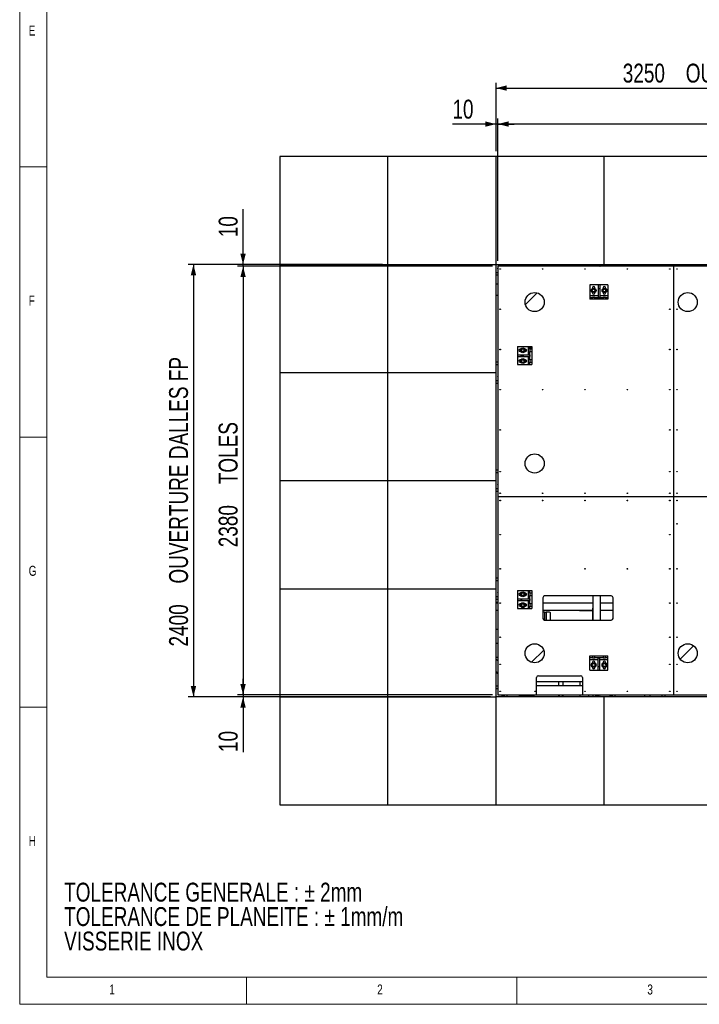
# Model space of a CAD drawing. Header units: millimetres. Extents: x 5 to 589, y 5 to 450.
# Tile 1 of 91: x 5 to 131, y 5 to 187. Entities that reach past the tile are written whole.
import ezdxf

# ---------------------------------------------------------------- set-up
doc = ezdxf.new("R2010")
doc.units = ezdxf.units.MM
for name, color, linetype in [('COTES', 1, 'Continuous'), ('NOTES', 6, 'Continuous'), ('TRAIT-FINS', 9, 'Continuous')]:
    doc.layers.add(name, color=color, linetype=linetype)
doc.layers.add('TRAIT-FORT', color=4, linetype='Continuous', lineweight=25)
doc.styles.add('SLDTEXTSTYLE0', font='TXT', dxfattribs={"width": 0.75})
doc.dimstyles.new('SLDDIMSTYLE1', dxfattribs={"dimtxt": 3.5, "dimasz": 2, "dimexe": 0, "dimexo": 0.0625, "dimgap": 0.875, "dimtad": 1, "dimlfac": 30, "dimrnd": 1e-09, "dimzin": 12, "dimdsep": 46, "dimtxsty": 'SLDTEXTSTYLE0', "dimsah": 1, "dimcen": 0.09, "dimadec": 0, "dimazin": 3, "dimtfac": 1, "dimtofl": 0, "dimtmove": 0, "dimatfit": 3, "dimfxl": 1, "dimfrac": 2, "dimtolj": 1, "dimtzin": 12, "dimarcsym": 0})
doc.dimstyles.new('SLDDIMSTYLE2', dxfattribs={"dimtxt": 3.5, "dimasz": 2, "dimexe": 0, "dimexo": 0.0625, "dimgap": 0.875, "dimtad": 1, "dimlfac": 30, "dimrnd": 1e-09, "dimzin": 12, "dimdsep": 46, "dimtxsty": 'SLDTEXTSTYLE0', "dimsah": 1, "dimcen": 0.09, "dimadec": 0, "dimazin": 3, "dimtfac": 1, "dimtmove": 0, "dimatfit": 0, "dimfxl": 1, "dimfrac": 2, "dimtolj": 1, "dimtzin": 12, "dimarcsym": 0})

# ---------------------------------------------------------------- blocks, each defined once
blk = doc.blocks.new('SW_NOTE_0')
at = {"layer": 'NOTES', "color": 0, "char_height": 3.5, "attachment_point": 1, "style": 'SLDTEXTSTYLE0'}
for s, insert in [('TOLERANCE GENERALE : ± 2mm', (0, 4.51)), ('TOLERANCE DE PLANEITE : ± 1mm/m', (0, -0.01)), ('VISSERIE INOX', (0, -4.54))]:
    blk.add_mtext(s, dxfattribs=dict(at, insert=insert))
blk = doc.blocks.new('_D_6')
at = {"layer": 'COTES', "color": 1, "transparency": 16777216}
for p, q in [((93.16, 162.93), (93.16, 175.59)), ((201.5, 142.93), (201.5, 175.59)), ((93.16, 174.59), (201.5, 174.59))]:
    blk.add_line(p, q, dxfattribs=at)
for points in [[(93.16, 174.59), (95.16, 174.09), (95.16, 175.09)], [(201.5, 174.59), (199.5, 175.09), (199.5, 174.09)]]:
    blk.add_solid(points, dxfattribs=at)
at = {"layer": 'COTES', "color": 1, "transparency": 16777216, "char_height": 3.5, "attachment_point": 1, "style": 'SLDTEXTSTYLE0'}
for s, insert in [('3250', (116.62, 179.11)), ('OUVERTURE DALLES FP', (128.28, 179.11))]:
    blk.add_mtext(s, dxfattribs=dict(at, insert=insert))
blk = doc.blocks.new('_D_8')
at = {"layer": 'COTES', "color": 1, "transparency": 16777216}
for p, q in [((93.5, 142.6), (93.5, 168.93)), ((201.16, 167.93), (93.5, 167.93)), ((201.16, 142.6), (201.16, 168.93))]:
    blk.add_line(p, q, dxfattribs=at)
for points in [[(93.5, 167.93), (95.5, 167.43), (95.5, 168.43)], [(201.16, 167.93), (199.16, 168.43), (199.16, 167.43)]]:
    blk.add_solid(points, dxfattribs=at)
at = {"layer": 'COTES', "color": 1, "transparency": 16777216, "char_height": 3.5, "attachment_point": 1, "style": 'SLDTEXTSTYLE0'}
for s, insert in [('3230', (135, 172.44)), ('TOLES', (146.66, 172.44))]:
    blk.add_mtext(s, dxfattribs=dict(at, insert=insert))
blk = doc.blocks.new('_D_9')
at = {"layer": 'COTES', "color": 1, "transparency": 16777216}
for p, q in [((93.16, 167.93), (85.09, 167.93)), ((93.16, 162.93), (93.16, 168.93)), ((93.5, 167.93), (93.16, 167.93)), ((93.5, 142.6), (93.5, 168.93)), ((93.5, 167.93), (96.5, 167.93))]:
    blk.add_line(p, q, dxfattribs=at)
for points in [[(93.16, 167.93), (91.16, 168.43), (91.16, 167.43)], [(93.5, 167.93), (95.5, 167.43), (95.5, 168.43)]]:
    blk.add_solid(points, dxfattribs=at)
at = {"layer": 'COTES', "color": 1, "transparency": 16777216, "insert": (85.09, 172.44), "char_height": 3.5, "attachment_point": 1, "style": 'SLDTEXTSTYLE0'}
blk.add_mtext('10', dxfattribs=at)
blk = doc.blocks.new('_D_10')
at = {"layer": 'COTES', "color": 1, "transparency": 16777216}
for p, q in [((72.16, 141.93), (36.16, 141.93)), ((37.16, 141.93), (37.16, 61.93)), ((72.16, 61.93), (36.16, 61.93))]:
    blk.add_line(p, q, dxfattribs=at)
for points in [[(37.16, 141.93), (36.66, 139.93), (37.66, 139.93)], [(37.16, 61.93), (37.66, 63.93), (36.66, 63.93)]]:
    blk.add_solid(points, dxfattribs=at)
at = {"layer": 'COTES', "color": 1, "transparency": 16777216, "char_height": 3.5, "attachment_point": 1, "rotation": 90, "style": 'SLDTEXTSTYLE0'}
for s, insert in [('OUVERTURE DALLES FP', (32.65, 82.88)), ('2400', (32.65, 71.23))]:
    blk.add_mtext(s, dxfattribs=dict(at, insert=insert))
blk = doc.blocks.new('_D_11')
at = {"layer": 'COTES', "color": 1, "transparency": 16777216}
for p, q in [((46.34, 141.93), (46.34, 152.16)), ((72.16, 141.93), (45.34, 141.93)), ((92.5, 141.6), (45.34, 141.6)), ((46.34, 141.6), (46.34, 141.93)), ((46.34, 141.6), (46.34, 138.6))]:
    blk.add_line(p, q, dxfattribs=at)
for points in [[(46.34, 141.93), (46.84, 143.93), (45.84, 143.93)], [(46.34, 141.6), (45.84, 139.6), (46.84, 139.6)]]:
    blk.add_solid(points, dxfattribs=at)
at = {"layer": 'COTES', "color": 1, "transparency": 16777216, "insert": (41.83, 146.99), "char_height": 3.5, "attachment_point": 1, "rotation": 90, "style": 'SLDTEXTSTYLE0'}
blk.add_mtext('10', dxfattribs=at)
blk = doc.blocks.new('_D_12')
at = {"layer": 'COTES', "color": 1, "transparency": 16777216}
for p, q in [((92.5, 141.6), (45.34, 141.6)), ((46.34, 141.6), (46.34, 62.27)), ((92.5, 62.27), (45.34, 62.27))]:
    blk.add_line(p, q, dxfattribs=at)
for points in [[(46.34, 141.6), (45.84, 139.6), (46.84, 139.6)], [(46.34, 62.27), (46.84, 64.27), (45.84, 64.27)]]:
    blk.add_solid(points, dxfattribs=at)
at = {"layer": 'COTES', "color": 1, "transparency": 16777216, "char_height": 3.5, "attachment_point": 1, "rotation": 90, "style": 'SLDTEXTSTYLE0'}
for s, insert in [('TOLES', (41.83, 101.26)), ('2380', (41.83, 89.6))]:
    blk.add_mtext(s, dxfattribs=dict(at, insert=insert))
blk = doc.blocks.new('_D_13')
at = {"layer": 'COTES', "color": 1, "transparency": 16777216}
for p, q in [((46.34, 62.27), (46.34, 65.27)), ((92.5, 62.27), (45.34, 62.27)), ((46.34, 62.27), (46.34, 61.93)), ((92.16, 61.93), (45.34, 61.93)), ((46.34, 61.93), (46.34, 51.7))]:
    blk.add_line(p, q, dxfattribs=at)
for points in [[(46.34, 62.27), (46.84, 64.27), (45.84, 64.27)], [(46.34, 61.93), (45.84, 59.93), (46.84, 59.93)]]:
    blk.add_solid(points, dxfattribs=at)
at = {"layer": 'COTES', "color": 1, "transparency": 16777216, "insert": (41.83, 51.7), "char_height": 3.5, "attachment_point": 1, "rotation": 90, "style": 'SLDTEXTSTYLE0'}
blk.add_mtext('10', dxfattribs=at)

msp = doc.modelspace()

# ---------------------------------------------------------------- hatches: boundary and pattern name
at = {"layer": 'TRAIT-FINS'}
h = msp.add_hatch(dxfattribs=at)
h.set_pattern_fill('ANSI32', color=9, angle=3e-322, style=0)
edge = h.paths.add_edge_path(flags=0)
edge.add_arc((100.31203, 134.97489), 1.76667, 0, 360)
h = msp.add_hatch(dxfattribs=at)
h.set_pattern_fill('ANSI31', color=9, style=0)
h.paths.add_polyline_path([(112.38414, 135.82303), (112.38414, 137.48574), (112.05081, 137.48574), (112.05081, 135.82303)], flags=0)
h = msp.add_hatch(dxfattribs=at)
h.set_pattern_fill('ANSI32', color=9, angle=3e-322, style=0)
edge = h.paths.add_edge_path(flags=0)
edge.add_arc((128.64536, 134.97489), 1.76667, 0, 360)
h = msp.add_hatch(dxfattribs=at)
h.set_pattern_fill('ANSI31', color=9, style=0)
h.paths.add_polyline_path([(111.00081, 135.82303), (110.55081, 135.82303), (110.55081, 135.4897), (111.00081, 135.4897)], flags=0)
h = msp.add_hatch(dxfattribs=at)
h.set_pattern_fill('ANSI31', color=9, style=0)
h.paths.add_polyline_path([(113.00081, 135.4897), (113.00081, 135.82303), (111.43414, 135.82303), (111.43414, 135.4897)], flags=0)
h = msp.add_hatch(dxfattribs=at)
h.set_pattern_fill('ANSI31', color=9, style=0)
h.paths.add_polyline_path([(113.88414, 135.4897), (113.88414, 135.82303), (113.43414, 135.82303), (113.43414, 135.4897)], flags=0)
h = msp.add_hatch(dxfattribs=at)
h.set_pattern_fill('ANSI31', color=9, style=0)
h.paths.add_polyline_path([(99.78414, 126.7397), (99.45081, 126.7397), (99.45081, 126.2897), (99.78414, 126.2897)], flags=0)
h = msp.add_hatch(dxfattribs=at)
h.set_pattern_fill('ANSI31', color=9, style=0)
h.paths.add_polyline_path([(99.78414, 125.85637), (99.45081, 125.85637), (99.45081, 124.2897), (99.78414, 124.2897)], flags=0)
h = msp.add_hatch(dxfattribs=at)
h.set_pattern_fill('ANSI31', color=9, style=0)
h.paths.add_polyline_path([(99.45081, 125.2397), (97.78811, 125.2397), (97.78811, 124.90637), (99.45081, 124.90637)], flags=0)
h = msp.add_hatch(dxfattribs=at)
h.set_pattern_fill('ANSI31', color=9, style=0)
h.paths.add_polyline_path([(99.45081, 123.85637), (99.45081, 123.40637), (99.78414, 123.40637), (99.78414, 123.85637)], flags=0)
h = msp.add_hatch(dxfattribs=at)
h.set_pattern_fill('ANSI32', color=9, angle=3e-322, style=0)
edge = h.paths.add_edge_path(flags=0)
edge.add_arc((100.31203, 105.10822), 1.76667, 0, 360)
h = msp.add_hatch(dxfattribs=at)
h.set_pattern_fill('ANSI31', color=9, style=0)
h.paths.add_polyline_path([(99.78414, 81.57303), (99.45081, 81.57303), (99.45081, 81.12303), (99.78414, 81.12303)], flags=0)
h = msp.add_hatch(dxfattribs=at)
h.set_pattern_fill('ANSI31', color=9, style=0)
h.paths.add_polyline_path([(99.78414, 80.6897), (99.45081, 80.6897), (99.45081, 79.12303), (99.78414, 79.12303)], flags=0)
h = msp.add_hatch(dxfattribs=at)
h.set_pattern_fill('ANSI31', color=9, style=0)
h.paths.add_polyline_path([(99.45081, 80.07303), (97.78811, 80.07303), (97.78811, 79.7397), (99.45081, 79.7397)], flags=0)
h = msp.add_hatch(dxfattribs=at)
h.set_pattern_fill('ANSI31', color=9, style=0)
h.paths.add_polyline_path([(99.45081, 78.6897), (99.45081, 78.2397), (99.78414, 78.2397), (99.78414, 78.6897)], flags=0)
h = msp.add_hatch(dxfattribs=at)
h.set_pattern_fill('ANSI32', color=9, angle=3e-322, style=0)
edge = h.paths.add_edge_path(flags=0)
edge.add_arc((100.31203, 69.97489), 1.76667, 0, 360)
h = msp.add_hatch(dxfattribs=at)
h.set_pattern_fill('ANSI32', color=9, angle=3e-322, style=0)
edge = h.paths.add_edge_path(flags=0)
edge.add_arc((128.64536, 69.97489), 1.76667, 0, 360)
h = msp.add_hatch(dxfattribs=at)
h.set_pattern_fill('ANSI31', color=9, style=0)
h.paths.add_polyline_path([(110.55081, 69.4897), (110.55081, 69.15637), (111.00081, 69.15637), (111.00081, 69.4897)], flags=0)
h = msp.add_hatch(dxfattribs=at)
h.set_pattern_fill('ANSI31', color=9, style=0)
h.paths.add_polyline_path([(111.43414, 69.4897), (111.43414, 69.15637), (113.00081, 69.15637), (113.00081, 69.4897)], flags=0)
h = msp.add_hatch(dxfattribs=at)
h.set_pattern_fill('ANSI31', color=9, style=0)
h.paths.add_polyline_path([(113.43414, 69.15637), (113.88414, 69.15637), (113.88414, 69.4897), (113.43414, 69.4897)], flags=0)
h = msp.add_hatch(dxfattribs=at)
h.set_pattern_fill('ANSI31', color=9, style=0)
h.paths.add_polyline_path([(112.05081, 69.15637), (112.05081, 67.49366), (112.38414, 67.49366), (112.38414, 69.15637)], flags=0)

# ---------------------------------------------------------------- linework, layer by layer
at = {"color": 7, "linetype": 'Continuous', "lineweight": 18}
for p, q in [((5, 415), (5, 5)), ((10, 410), (10, 10)), ((10, 160), (5, 160)), ((5, 110), (10, 110)), ((10, 60), (5, 60)), ((10, 10), (584, 10)), ((47, 5), (47, 10)), ((97, 10), (97, 5)), ((5, 5), (589, 5))]:
    msp.add_line(p, q, dxfattribs=at)
at = {"layer": 'TRAIT-FORT', "color": 4, "linetype": 'Continuous', "lineweight": 25}
for p, q in [((73.16203, 161.93261), (53.16203, 161.93261)), ((53.16203, 161.93261), (53.16203, 141.93261)), ((73.16203, 141.93261), (73.16203, 161.93261)), ((93.16203, 161.93261), (73.16203, 161.93261)), ((93.16203, 141.93261), (93.16203, 161.93261)), ((113.16203, 161.93261), (93.16203, 161.93261)), ((113.16203, 141.93261), (113.16203, 161.93261)), ((133.16203, 161.93261), (113.16203, 161.93261)), ((53.16203, 141.93261), (73.16203, 141.93261)), ((53.16203, 141.93261), (53.16203, 121.93261)), ((73.16203, 141.93261), (93.16203, 141.93261)), ((73.16203, 121.93261), (73.16203, 141.93261)), ((93.16203, 141.93261), (113.16203, 141.93261)), ((93.16203, 121.93261), (93.16203, 141.93261)), ((93.46703, 140.41094), (93.16203, 140.41094)), ((93.49536, 141.23174), (93.46703, 141.23174)), ((93.46703, 141.13174), (93.46703, 141.23174)), ((93.49536, 141.13174), (93.46703, 141.13174)), ((93.49536, 140.94427), (93.46703, 140.94427)), ((93.46703, 140.94427), (93.46703, 140.41094)), ((93.49536, 141.59927), (93.49536, 98.93261)), ((125.9887, 141.59927), (93.49536, 141.59927)), ((93.8837, 141.6276), (93.8837, 141.59927)), ((93.9837, 141.6276), (93.8837, 141.6276)), ((93.9837, 141.6276), (93.9837, 141.59927)), ((94.6837, 141.62761), (94.15036, 141.62761)), ((94.15036, 141.62761), (94.15036, 141.59927)), ((94.6837, 141.93261), (94.6837, 141.62761)), ((95.16203, 141.93261), (95.16203, 141.59927)), ((99.5045, 141.93261), (99.5045, 141.59927)), ((100.17117, 141.59927), (100.17117, 141.93261)), ((104.53645, 141.93261), (104.53645, 141.59927)), ((105.17145, 141.59927), (105.17145, 141.93261)), ((111.0887, 141.93261), (111.0887, 141.59927)), ((111.18174, 141.93261), (111.18174, 141.59927)), ((111.64036, 141.62761), (111.64036, 141.93261)), ((112.1737, 141.62761), (111.64036, 141.62761)), ((111.89174, 141.59927), (111.89174, 141.62761)), ((112.1737, 141.59927), (112.1737, 141.62761)), ((112.36116, 141.6276), (112.46116, 141.6276)), ((112.36116, 141.59927), (112.36116, 141.6276)), ((112.46116, 141.59927), (112.46116, 141.6276)), ((113.16203, 141.93261), (133.16203, 141.93261)), ((113.8837, 141.6276), (113.8837, 141.59927)), ((113.9837, 141.6276), (113.8837, 141.6276)), ((113.9837, 141.6276), (113.9837, 141.59927)), ((114.15036, 141.62761), (114.15036, 141.59927)), ((114.6837, 141.62761), (114.15036, 141.62761)), ((114.6837, 141.93261), (114.6837, 141.62761)), ((115.16203, 141.93261), (115.16203, 141.59927)), ((125.9887, 141.59927), (125.9887, 98.93261)), ((125.99536, 141.59927), (125.9887, 141.59927)), ((125.99536, 141.59927), (125.99536, 98.93261)), ((165.8287, 141.59927), (125.99536, 141.59927)), ((93.49536, 139.93261), (93.16203, 139.93261)), ((93.49536, 138.26594), (93.23556, 138.26594)), ((112.05081, 138.15637), (110.55081, 138.15637)), ((110.55081, 138.15637), (110.55081, 136.15637)), ((111.00081, 137.65637), (111.00081, 137.52958)), ((111.00081, 136.75352), (111.00081, 136.65637)), ((111.43414, 137.54192), (111.43414, 137.65637)), ((111.43414, 136.65637), (111.43414, 136.74119)), ((112.38414, 138.15637), (112.05081, 138.15637)), ((112.05081, 138.15637), (112.05081, 137.48574)), ((112.05081, 137.48574), (112.38414, 137.48574)), ((112.05081, 137.48574), (112.05081, 135.82303)), ((113.88414, 138.15637), (112.38414, 138.15637)), ((112.38414, 138.15637), (112.38414, 137.48574)), ((112.38414, 137.48574), (112.38414, 135.82303)), ((113.00081, 137.65637), (113.00081, 137.52958)), ((113.00081, 136.75352), (113.00081, 136.65637)), ((113.43414, 137.54192), (113.43414, 137.65637)), ((113.43414, 136.65637), (113.43414, 136.74119)), ((113.88414, 138.15637), (113.88414, 136.15637)), ((93.23556, 136.26594), (93.49536, 136.26594)), ((110.55081, 136.15637), (110.55081, 135.82303)), ((112.05081, 136.15637), (110.55081, 136.15637)), ((110.55081, 135.82303), (110.55081, 135.4897)), ((110.55081, 135.82303), (111.00081, 135.82303)), ((111.00081, 135.4897), (110.55081, 135.4897)), ((111.00081, 135.82303), (111.00081, 135.4897)), ((111.43414, 135.82303), (111.00081, 135.82303)), ((111.43414, 135.4897), (111.00081, 135.4897)), ((111.43414, 135.4897), (111.43414, 135.82303)), ((111.43414, 135.82303), (113.00081, 135.82303)), ((113.00081, 135.4897), (111.43414, 135.4897)), ((112.38414, 135.82303), (112.05081, 135.82303)), ((113.88414, 136.15637), (112.38414, 136.15637)), ((113.00081, 135.82303), (113.00081, 135.4897)), ((113.43414, 135.82303), (113.00081, 135.82303)), ((113.43414, 135.4897), (113.00081, 135.4897)), ((113.43414, 135.4897), (113.43414, 135.82303)), ((113.43414, 135.82303), (113.88414, 135.82303)), ((113.88414, 135.4897), (113.43414, 135.4897)), ((113.88414, 136.15637), (113.88414, 135.82303)), ((113.88414, 135.82303), (113.88414, 135.4897)), ((97.11748, 126.7397), (97.11748, 125.2397)), ((97.11748, 126.7397), (99.11748, 126.7397)), ((97.73158, 126.2897), (97.61748, 126.2897)), ((97.61748, 125.85637), (97.71529, 125.85637)), ((98.61748, 126.2897), (98.50337, 126.2897)), ((98.51967, 125.85637), (98.61748, 125.85637)), ((99.11748, 126.7397), (99.45081, 126.7397)), ((99.11748, 126.7397), (99.11748, 125.2397)), ((99.45081, 126.2897), (99.45081, 126.7397)), ((99.45081, 126.7397), (99.78414, 126.7397)), ((99.78414, 126.2897), (99.45081, 126.2897)), ((99.45081, 126.2897), (99.45081, 125.85637)), ((99.45081, 124.2897), (99.45081, 125.85637)), ((99.45081, 125.85637), (99.78414, 125.85637)), ((99.78414, 126.7397), (99.78414, 126.2897)), ((99.78414, 126.2897), (99.78414, 125.85637)), ((99.78414, 125.85637), (99.78414, 124.2897)), ((93.16203, 123.93261), (93.49536, 123.93261)), ((97.11748, 125.2397), (97.11748, 124.90637)), ((97.11748, 125.2397), (97.78811, 125.2397)), ((97.11748, 124.90637), (97.11748, 123.40637)), ((97.11748, 124.90637), (97.78811, 124.90637)), ((97.73158, 124.2897), (97.61748, 124.2897)), ((97.78811, 124.90637), (97.78811, 125.2397)), ((97.78811, 125.2397), (99.45081, 125.2397)), ((97.78811, 124.90637), (99.45081, 124.90637)), ((98.61748, 124.2897), (98.50337, 124.2897)), ((99.11748, 124.90637), (99.11748, 123.40637)), ((99.45081, 125.2397), (99.45081, 124.90637)), ((99.78414, 124.2897), (99.45081, 124.2897)), ((99.45081, 124.2897), (99.45081, 123.85637)), ((99.78414, 124.2897), (99.78414, 123.85637)), ((93.16203, 123.45427), (93.46703, 123.45427)), ((93.46703, 123.45427), (93.46703, 122.92094)), ((93.46703, 122.92094), (93.49536, 122.92094)), ((93.46703, 122.75427), (93.46703, 122.65427)), ((93.46703, 122.75427), (93.49536, 122.75427)), ((93.46703, 122.65427), (93.49536, 122.65427)), ((97.11748, 123.40637), (99.11748, 123.40637)), ((97.61748, 123.85637), (97.71529, 123.85637)), ((98.51967, 123.85637), (98.61748, 123.85637)), ((99.11748, 123.40637), (99.45081, 123.40637)), ((99.45081, 123.85637), (99.78414, 123.85637)), ((99.45081, 123.40637), (99.45081, 123.85637)), ((99.45081, 123.40637), (99.78414, 123.40637)), ((99.78414, 123.85637), (99.78414, 123.40637)), ((53.16203, 121.93261), (73.16203, 121.93261)), ((53.16203, 121.93261), (53.16203, 101.93261)), ((73.16203, 121.93261), (93.16203, 121.93261)), ((73.16203, 101.93261), (73.16203, 121.93261)), ((93.16203, 101.93261), (93.16203, 121.93261)), ((93.46703, 120.41094), (93.16203, 120.41094)), ((93.49536, 121.23174), (93.46703, 121.23174)), ((93.46703, 121.13174), (93.46703, 121.23174)), ((93.49536, 121.13174), (93.46703, 121.13174)), ((93.49536, 120.94427), (93.46703, 120.94427)), ((93.46703, 120.94427), (93.46703, 120.41094)), ((93.49536, 119.93261), (93.16203, 119.93261)), ((125.99536, 106.63261), (125.9887, 106.63261)), ((125.99536, 106.59927), (125.9887, 106.59927)), ((93.16203, 103.93261), (93.49536, 103.93261)), ((93.16203, 103.45427), (93.46703, 103.45427)), ((93.46703, 103.45427), (93.46703, 102.92094)), ((93.46703, 102.92094), (93.49536, 102.92094)), ((93.46703, 102.75427), (93.46703, 102.65427)), ((93.46703, 102.75427), (93.49536, 102.75427)), ((93.46703, 102.65427), (93.49536, 102.65427)), ((53.16203, 101.93261), (73.16203, 101.93261)), ((53.16203, 101.93261), (53.16203, 81.93261)), ((73.16203, 101.93261), (93.16203, 101.93261)), ((73.16203, 81.93261), (73.16203, 101.93261)), ((93.16203, 81.93261), (93.16203, 101.93261)), ((93.46703, 100.41094), (93.16203, 100.41094)), ((93.49536, 101.23174), (93.46703, 101.23174)), ((93.46703, 101.13174), (93.46703, 101.23174)), ((93.49536, 101.13174), (93.46703, 101.13174)), ((93.49536, 100.94427), (93.46703, 100.94427)), ((93.46703, 100.94427), (93.46703, 100.41094)), ((93.49536, 99.93261), (93.16203, 99.93261)), ((125.9887, 98.93261), (93.49536, 98.93261)), ((93.49536, 98.93261), (93.49536, 98.92594)), ((93.49536, 98.92594), (93.49536, 62.26594)), ((125.9887, 98.92594), (93.49536, 98.92594)), ((125.9887, 98.92594), (125.9887, 62.26594)), ((162.16203, 98.93261), (125.99536, 98.93261)), ((125.99536, 98.92594), (125.99536, 62.26594)), ((162.16203, 98.92594), (125.99536, 98.92594)), ((93.16203, 83.93261), (93.49536, 83.93261)), ((93.16203, 83.45427), (93.46703, 83.45427)), ((93.46703, 83.45427), (93.46703, 82.92094)), ((93.46703, 82.92094), (93.49536, 82.92094)), ((93.46703, 82.75427), (93.46703, 82.65427)), ((93.46703, 82.75427), (93.49536, 82.75427)), ((93.46703, 82.65427), (93.49536, 82.65427)), ((53.16203, 81.93261), (73.16203, 81.93261)), ((53.16203, 81.93261), (53.16203, 61.93261)), ((73.16203, 81.93261), (93.16203, 81.93261)), ((73.16203, 61.93261), (73.16203, 81.93261)), ((93.16203, 61.93261), (93.16203, 81.93261)), ((93.46703, 80.41094), (93.16203, 80.41094)), ((93.49536, 81.23174), (93.46703, 81.23174)), ((93.46703, 81.13174), (93.46703, 81.23174)), ((93.49536, 81.13174), (93.46703, 81.13174)), ((93.46703, 80.94427), (93.46703, 80.41094)), ((93.49536, 80.94427), (93.46703, 80.94427)), ((97.11748, 81.57303), (97.11748, 80.07303)), ((97.11748, 81.57303), (99.11748, 81.57303)), ((97.73158, 81.12303), (97.61748, 81.12303)), ((97.61748, 80.6897), (97.71529, 80.6897)), ((98.61748, 81.12303), (98.50337, 81.12303)), ((98.51967, 80.6897), (98.61748, 80.6897)), ((99.11748, 81.57303), (99.45081, 81.57303)), ((99.11748, 81.57303), (99.11748, 80.07303)), ((99.45081, 81.12303), (99.45081, 81.57303)), ((99.45081, 81.57303), (99.78414, 81.57303)), ((99.78414, 81.12303), (99.45081, 81.12303)), ((99.45081, 81.12303), (99.45081, 80.6897)), ((99.45081, 79.12303), (99.45081, 80.6897)), ((99.45081, 80.6897), (99.78414, 80.6897)), ((99.78414, 81.57303), (99.78414, 81.12303)), ((99.78414, 81.12303), (99.78414, 80.6897)), ((99.78414, 80.6897), (99.78414, 79.12303)), ((101.8287, 80.26594), (101.8287, 76.43261)), ((114.49536, 80.59927), (102.16203, 80.59927)), ((111.0887, 80.59927), (111.0887, 76.09927)), ((112.50203, 76.09927), (112.50203, 80.59927)), ((114.8287, 76.43261), (114.8287, 80.26594)), ((93.49536, 79.93261), (93.16203, 79.93261)), ((93.16203, 79.43261), (93.49536, 79.43261)), ((93.49536, 79.26594), (93.16203, 79.26594)), ((97.11748, 80.07303), (97.11748, 79.7397)), ((97.11748, 80.07303), (97.78811, 80.07303)), ((97.11748, 79.7397), (97.11748, 78.2397)), ((97.11748, 79.7397), (97.78811, 79.7397)), ((97.73158, 79.12303), (97.61748, 79.12303)), ((97.61748, 78.6897), (97.71529, 78.6897)), ((97.78811, 79.7397), (97.78811, 80.07303)), ((97.78811, 80.07303), (99.45081, 80.07303)), ((97.78811, 79.7397), (99.45081, 79.7397)), ((98.61748, 79.12303), (98.50337, 79.12303)), ((98.51967, 78.6897), (98.61748, 78.6897)), ((99.11748, 79.7397), (99.11748, 78.2397)), ((99.45081, 80.07303), (99.45081, 79.7397)), ((99.78414, 79.12303), (99.45081, 79.12303)), ((99.45081, 79.12303), (99.45081, 78.6897)), ((99.45081, 78.2397), (99.45081, 78.6897)), ((99.45081, 78.6897), (99.78414, 78.6897)), ((99.78414, 79.12303), (99.78414, 78.6897)), ((99.78414, 78.6897), (99.78414, 78.2397)), ((111.0887, 79.26594), (101.8287, 79.26594)), ((114.8287, 79.26594), (112.50203, 79.26594)), ((93.16203, 77.93261), (93.49536, 77.93261)), ((97.11748, 78.2397), (99.11748, 78.2397)), ((99.11748, 78.2397), (99.45081, 78.2397)), ((99.45081, 78.2397), (99.78414, 78.2397)), ((101.8287, 77.93261), (111.0449, 77.93261)), ((102.16203, 77.59927), (101.8287, 77.59927)), ((102.16203, 77.59927), (102.4287, 77.59927)), ((102.16203, 77.59927), (102.16203, 76.09927)), ((103.0885, 77.59927), (102.4287, 77.59927)), ((102.4287, 77.59927), (102.4287, 76.09927)), ((103.23284, 76.09927), (103.23284, 77.43261)), ((108.63197, 77.93261), (108.63197, 77.90292)), ((108.63197, 77.90292), (110.71157, 77.90292)), ((110.71157, 77.90292), (110.71157, 77.93261)), ((110.71157, 77.90292), (111.0449, 77.90292)), ((111.0449, 78.23625), (111.0449, 77.56959)), ((111.0449, 77.56959), (111.0449, 76.09927)), ((111.0887, 77.56959), (111.0449, 77.56959)), ((112.50203, 77.93261), (114.8287, 77.93261)), ((102.16203, 76.09927), (114.49536, 76.09927)), ((93.49536, 74.36594), (93.16203, 74.36594)), ((93.16203, 71.83261), (93.49536, 71.83261)), ((110.55081, 69.4897), (111.00081, 69.4897)), ((110.55081, 69.15637), (110.55081, 69.4897)), ((111.00081, 69.4897), (111.00081, 69.15637)), ((111.00081, 69.4897), (111.43414, 69.4897)), ((111.43414, 69.4897), (113.00081, 69.4897)), ((111.43414, 69.15637), (111.43414, 69.4897)), ((113.00081, 69.4897), (113.00081, 69.15637)), ((113.00081, 69.4897), (113.43414, 69.4897)), ((113.43414, 69.15637), (113.43414, 69.4897)), ((113.43414, 69.4897), (113.88414, 69.4897)), ((113.88414, 69.15637), (113.88414, 69.4897)), ((93.49536, 69.18261), (93.16203, 69.18261)), ((93.49536, 68.55674), (93.16203, 68.89007)), ((111.00081, 69.15637), (110.55081, 69.15637)), ((110.55081, 68.82303), (110.55081, 69.15637)), ((110.55081, 66.82303), (110.55081, 68.82303)), ((110.55081, 68.82303), (112.05081, 68.82303)), ((111.00081, 69.15637), (111.43414, 69.15637)), ((111.00081, 68.32303), (111.00081, 68.19625)), ((113.00081, 69.15637), (111.43414, 69.15637)), ((111.43414, 68.20858), (111.43414, 68.32303)), ((112.05081, 67.49366), (112.05081, 69.15637)), ((112.05081, 69.15637), (112.38414, 69.15637)), ((112.38414, 67.49366), (112.05081, 67.49366)), ((112.05081, 66.82303), (112.05081, 67.49366)), ((112.38414, 67.49366), (112.38414, 69.15637)), ((112.38414, 68.82303), (113.88414, 68.82303)), ((112.38414, 66.82303), (112.38414, 67.49366)), ((113.00081, 69.15637), (113.43414, 69.15637)), ((113.00081, 68.32303), (113.00081, 68.19625)), ((113.88414, 69.15637), (113.43414, 69.15637)), ((113.43414, 68.20858), (113.43414, 68.32303)), ((113.88414, 68.82303), (113.88414, 69.15637)), ((113.88414, 66.82303), (113.88414, 68.82303)), ((93.16203, 66.53305), (93.49536, 66.19972)), ((93.26247, 66.43261), (93.16203, 66.43261)), ((100.99536, 65.82303), (108.81748, 65.82303)), ((110.55081, 66.82303), (112.05081, 66.82303)), ((111.00081, 67.42019), (111.00081, 67.32303)), ((111.43414, 67.32303), (111.43414, 67.40786)), ((112.05081, 66.82303), (112.38414, 66.82303)), ((112.38414, 66.82303), (113.88414, 66.82303)), ((113.00081, 67.42019), (113.00081, 67.32303)), ((113.43414, 67.32303), (113.43414, 67.40786)), ((93.16203, 63.93261), (93.49536, 63.93261)), ((100.66203, 62.26594), (100.66203, 65.4897)), ((100.66203, 64.76594), (109.15081, 64.76594)), ((109.15081, 63.93261), (100.66203, 63.93261)), ((104.74536, 64.76594), (104.74536, 63.93261)), ((105.5787, 63.93261), (105.5787, 64.76594)), ((108.66203, 64.76594), (108.66203, 63.93261)), ((109.15081, 65.4897), (109.15081, 62.26594)), ((93.16203, 63.45427), (93.46703, 63.45427)), ((93.46703, 63.45427), (93.46703, 62.92094)), ((93.46703, 62.92094), (93.49536, 62.92094)), ((93.46703, 62.75427), (93.49536, 62.75427)), ((93.46703, 62.75427), (93.46703, 62.65427)), ((93.46703, 62.65427), (93.49536, 62.65427)), ((93.49536, 62.26594), (100.66203, 62.26594)), ((93.8629, 62.26594), (93.8629, 62.23761)), ((93.9629, 62.23761), (93.8629, 62.23761)), ((93.9629, 62.26594), (93.9629, 62.23761)), ((94.15036, 62.26594), (94.15036, 62.23761)), ((94.15036, 62.23761), (94.6837, 62.23761)), ((94.6837, 62.23761), (94.6837, 61.93261)), ((95.16203, 62.26594), (95.16203, 61.93261)), ((97.49536, 62.09927), (97.49536, 62.26594)), ((100.16203, 62.09927), (97.49536, 62.09927)), ((100.16203, 62.26594), (100.16203, 62.09927)), ((100.66203, 62.26594), (109.15081, 62.26594)), ((104.74536, 62.26594), (104.74536, 61.93261)), ((105.5787, 61.93261), (105.5787, 62.26594)), ((108.66203, 62.26594), (108.66203, 61.93261)), ((109.15081, 62.26594), (125.9887, 62.26594)), ((110.3287, 61.93261), (110.3287, 62.26594)), ((111.0887, 62.26594), (111.0887, 61.93261)), ((111.64036, 61.93261), (111.64036, 62.23761)), ((111.64036, 62.23761), (112.1737, 62.23761)), ((112.1737, 62.23761), (112.1737, 62.26594)), ((112.34036, 62.23761), (112.34036, 62.26594)), ((112.34036, 62.23761), (112.44036, 62.23761)), ((112.44036, 62.23761), (112.44036, 62.26594)), ((113.8629, 62.26594), (113.8629, 62.23761)), ((113.9629, 62.23761), (113.8629, 62.23761)), ((113.9629, 62.26594), (113.9629, 62.23761)), ((114.15036, 62.26594), (114.15036, 62.23761)), ((114.15036, 62.23761), (114.6837, 62.23761)), ((114.6837, 62.23761), (114.6837, 61.93261)), ((115.16203, 62.26594), (115.16203, 61.93261)), ((120.66203, 62.26594), (120.66203, 61.93261)), ((121.66203, 61.93261), (121.66203, 62.26594)), ((123.8287, 62.26594), (123.8287, 61.93261)), ((124.49536, 61.93261), (124.49536, 62.26594)), ((125.9887, 62.26594), (125.99536, 62.26594)), ((125.99536, 62.26594), (165.8287, 62.26594)), ((53.16203, 61.93261), (73.16203, 61.93261)), ((53.16203, 61.93261), (53.16203, 41.93261)), ((73.16203, 61.93261), (93.16203, 61.93261)), ((73.16203, 41.93261), (73.16203, 61.93261)), ((93.16203, 41.93261), (93.16203, 61.93261)), ((113.16203, 61.93261), (93.16203, 61.93261)), ((113.16203, 41.93261), (113.16203, 61.93261)), ((133.16203, 61.93261), (113.16203, 61.93261)), ((53.16203, 41.93261), (73.16203, 41.93261)), ((73.16203, 41.93261), (93.16203, 41.93261)), ((93.16203, 41.93261), (113.16203, 41.93261)), ((113.16203, 41.93261), (133.16203, 41.93261))]:
    msp.add_line(p, q, dxfattribs=at)
for centre, radius in [((93.9287, 141.09927), 0.05667), ((101.7787, 141.09927), 0.05667), ((109.6287, 141.09927), 0.05667), ((117.4787, 141.09927), 0.05667), ((125.3287, 141.09927), 0.05667), ((126.66203, 141.09927), 0.05667), ((100.31203, 134.97489), 1.76667), ((111.22869, 137.14155), 0.45), ((111.22869, 137.14155), 0.26917), ((113.22869, 137.14155), 0.45), ((113.22869, 137.14155), 0.26917), ((128.64536, 134.97489), 1.76667), ((93.9287, 133.65483), 0.05667), ((125.3287, 133.65483), 0.05667), ((126.66203, 133.65483), 0.05667), ((93.9287, 126.21038), 0.05667), ((98.11748, 126.05822), 0.45), ((98.11748, 126.05822), 0.26917), ((125.3287, 126.21038), 0.05667), ((126.66203, 126.21038), 0.05667), ((98.11748, 124.05822), 0.45), ((98.11748, 124.05822), 0.26917), ((93.9287, 118.76594), 0.05667), ((101.7787, 118.76594), 0.05667), ((109.6287, 118.76594), 0.05667), ((117.4787, 118.76594), 0.05667), ((125.3287, 118.76594), 0.05667), ((126.66203, 118.76594), 0.05667), ((93.9287, 111.32149), 0.05667), ((125.3287, 111.32149), 0.05667), ((126.66203, 111.32149), 0.05667), ((100.31203, 105.10822), 1.76667), ((93.9287, 103.59261), 0.05667), ((125.3287, 103.59261), 0.05667), ((126.66203, 103.59261), 0.05667), ((93.9287, 99.59261), 0.05667), ((101.7787, 99.59261), 0.05667), ((109.6287, 99.59261), 0.05667), ((117.4787, 99.59261), 0.05667), ((125.3287, 99.59261), 0.05667), ((126.66203, 99.59261), 0.05667), ((93.9287, 98.25927), 0.05667), ((101.7787, 98.25927), 0.05667), ((109.6287, 98.25927), 0.05667), ((117.4787, 98.25927), 0.05667), ((125.3287, 98.25927), 0.05667), ((126.66203, 98.25927), 0.05667), ((126.66203, 93.93261), 0.05667), ((93.9287, 91.92761), 0.05667), ((125.3287, 91.92761), 0.05667), ((93.9287, 85.59594), 0.05667), ((109.6287, 85.59594), 0.05667), ((117.4787, 85.59594), 0.05667), ((125.3287, 85.59594), 0.05667), ((126.66203, 85.59594), 0.05667), ((98.11748, 80.89155), 0.45), ((98.11748, 80.89155), 0.26917), ((93.9287, 79.26427), 0.05667), ((98.11748, 78.89155), 0.45), ((98.11748, 78.89155), 0.26917), ((125.3287, 79.26427), 0.05667), ((126.66203, 79.26427), 0.05667), ((93.9287, 72.93261), 0.05667), ((125.3287, 72.93261), 0.05667), ((126.66203, 72.93261), 0.05667), ((100.31203, 69.97489), 1.76667), ((128.64536, 69.97489), 1.76667), ((93.9287, 67.93261), 0.05667), ((111.2287, 67.80822), 0.45), ((111.2287, 67.80822), 0.26917), ((113.2287, 67.80822), 0.45), ((113.2287, 67.80822), 0.26917), ((125.3287, 67.93261), 0.05667), ((126.66203, 67.93261), 0.05667), ((93.9287, 62.93261), 0.05667), ((100.39536, 62.93261), 0.05667), ((109.6287, 62.93261), 0.05667), ((117.4787, 62.93261), 0.05667), ((125.3287, 62.93261), 0.05667), ((126.66203, 62.93261), 0.05667)]:
    msp.add_circle(centre, radius, dxfattribs=at)
for centre, radius, start, end in [((93.23633, 138.13558), 0.13036, 90.3413624, 124.7473029), ((111.21748, 137.65637), 0.21667, 0, 180), ((113.21748, 137.65637), 0.21667, 0, 180), ((93.23633, 136.3963), 0.13036, 235.2526971, 269.6586376), ((111.21748, 136.65637), 0.21667, 180, 0), ((113.21748, 136.65637), 0.21667, 180, 0), ((97.61748, 126.07303), 0.21667, 90, 270), ((98.61748, 126.07303), 0.21667, 270, 90), ((97.61748, 124.07303), 0.21667, 90, 270), ((98.61748, 124.07303), 0.21667, 270, 90), ((97.61748, 80.90637), 0.21667, 90, 270), ((98.61748, 80.90637), 0.21667, 270, 90), ((102.16203, 80.26594), 0.33333, 90, 180), ((114.49536, 80.26594), 0.33333, 0, 90), ((97.61748, 78.90637), 0.21667, 90, 270), ((98.61748, 78.90637), 0.21667, 270, 90), ((111.37823, 78.23625), 0.33333, 150.2976553, 180), ((103.07648, 77.44302), 0.15671, 356.1887389, 85.5980503), ((102.16203, 76.43261), 0.33333, 180, 270), ((114.49536, 76.43261), 0.33333, 270, 0), ((111.21748, 68.32303), 0.21667, 0, 180), ((113.21748, 68.32303), 0.21667, 0, 180), ((100.99536, 65.4897), 0.33333, 90, 180), ((108.81748, 65.4897), 0.33333, 0, 90), ((111.21748, 67.32303), 0.21667, 180, 0), ((113.21748, 67.32303), 0.21667, 180, 0), ((105.16203, 61.93261), 0.41667, 126.8698976, 180), ((105.16203, 61.93261), 0.41667, 0, 53.1301024), ((109.49536, 61.93261), 0.83333, 156.4218215, 180), ((109.49536, 61.93261), 0.83333, 0, 23.5781785)]:
    msp.add_arc(centre, radius, start, end, dxfattribs=at)
for points, knots in [([(111.18829, 137.46621), (111.16564, 137.44909), (111.11985, 137.41446), (111.05201, 137.36316), (110.98715, 137.31413), (110.94739, 137.28406), (110.92733, 137.26889)], [0, 0, 0, 0, 0.264604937, 0.534947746, 0.765343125, 1, 1, 1, 1]), ([(110.96773, 136.94423), (110.96259, 136.98554), (110.95409, 137.05385), (110.94176, 137.15294), (110.93346, 137.2196), (110.92869, 137.25795), (110.92733, 137.26889)], [0, 0, 0, 0, 0.3855494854, 0.6376418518, 0.8965462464, 1, 1, 1, 1]), ([(111.2691, 136.81689), (111.24294, 136.82794), (111.19006, 136.85029), (111.11171, 136.88339), (111.03682, 136.91504), (110.9909, 136.93444), (110.96773, 136.94423)], [0, 0, 0, 0, 0.264604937, 0.534947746, 0.765343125, 1, 1, 1, 1]), ([(111.18829, 137.46621), (111.21445, 137.45516), (111.26733, 137.43282), (111.34568, 137.39971), (111.42057, 137.36806), (111.46649, 137.34866), (111.48966, 137.33887)], [0, 0, 0, 0, 0.264604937, 0.534947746, 0.765343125, 1, 1, 1, 1]), ([(111.2691, 136.81689), (111.29175, 136.83402), (111.33754, 136.86864), (111.40538, 136.91994), (111.47024, 136.96898), (111.51, 136.99904), (111.53006, 137.01421)], [0, 0, 0, 0, 0.264604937, 0.534947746, 0.765343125, 1, 1, 1, 1]), ([(111.53006, 137.01421), (111.52492, 137.05552), (111.51642, 137.12383), (111.50409, 137.22292), (111.49579, 137.28958), (111.49102, 137.32793), (111.48966, 137.33887)], [0, 0, 0, 0, 0.3855494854, 0.6376418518, 0.8965462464, 1, 1, 1, 1]), ([(113.18829, 137.46621), (113.16564, 137.44909), (113.11985, 137.41446), (113.05201, 137.36316), (112.98715, 137.31413), (112.94739, 137.28406), (112.92733, 137.26889)], [0, 0, 0, 0, 0.264604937, 0.534947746, 0.765343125, 1, 1, 1, 1]), ([(112.96773, 136.94423), (112.96259, 136.98554), (112.95409, 137.05385), (112.94176, 137.15294), (112.93346, 137.2196), (112.92869, 137.25795), (112.92733, 137.26889)], [0, 0, 0, 0, 0.3855494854, 0.6376418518, 0.8965462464, 1, 1, 1, 1]), ([(113.2691, 136.81689), (113.24294, 136.82794), (113.19006, 136.85029), (113.11171, 136.88339), (113.03682, 136.91504), (112.9909, 136.93444), (112.96773, 136.94423)], [0, 0, 0, 0, 0.264604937, 0.534947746, 0.765343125, 1, 1, 1, 1]), ([(113.18829, 137.46621), (113.21445, 137.45516), (113.26733, 137.43282), (113.34568, 137.39971), (113.42057, 137.36806), (113.46649, 137.34866), (113.48966, 137.33887)], [0, 0, 0, 0, 0.264604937, 0.534947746, 0.765343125, 1, 1, 1, 1]), ([(113.2691, 136.81689), (113.29175, 136.83402), (113.33754, 136.86864), (113.40538, 136.91994), (113.47024, 136.96898), (113.51, 136.99904), (113.53006, 137.01421)], [0, 0, 0, 0, 0.264604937, 0.534947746, 0.765343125, 1, 1, 1, 1]), ([(113.53006, 137.01421), (113.52492, 137.05552), (113.51642, 137.12383), (113.50409, 137.22292), (113.49579, 137.28958), (113.49102, 137.32793), (113.48966, 137.33887)], [0, 0, 0, 0, 0.3855494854, 0.6376418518, 0.8965462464, 1, 1, 1, 1]), ([(98.07707, 126.38288), (98.05442, 126.36575), (98.00863, 126.33113), (97.94079, 126.27983), (97.87593, 126.23079), (97.83617, 126.20073), (97.81611, 126.18556)], [0, 0, 0, 0, 0.264604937, 0.534947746, 0.765343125, 1, 1, 1, 1]), ([(97.85651, 125.8609), (97.85137, 125.90221), (97.84287, 125.97052), (97.83054, 126.06961), (97.82225, 126.13627), (97.81747, 126.17461), (97.81611, 126.18556)], [0, 0, 0, 0, 0.3855494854, 0.6376418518, 0.8965462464, 1, 1, 1, 1]), ([(98.15788, 125.73356), (98.13172, 125.74461), (98.07884, 125.76695), (98.00049, 125.80006), (97.9256, 125.83171), (97.87968, 125.85111), (97.85651, 125.8609)], [0, 0, 0, 0, 0.264604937, 0.534947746, 0.765343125, 1, 1, 1, 1]), ([(98.07707, 126.38288), (98.10323, 126.37183), (98.15611, 126.34948), (98.23446, 126.31638), (98.30936, 126.28473), (98.35527, 126.26533), (98.37844, 126.25554)], [0, 0, 0, 0, 0.264604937, 0.534947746, 0.765343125, 1, 1, 1, 1]), ([(98.15788, 125.73356), (98.18053, 125.75068), (98.22632, 125.78531), (98.29417, 125.83661), (98.35902, 125.88564), (98.39878, 125.91571), (98.41884, 125.93088)], [0, 0, 0, 0, 0.264604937, 0.534947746, 0.765343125, 1, 1, 1, 1]), ([(98.41884, 125.93088), (98.4137, 125.97219), (98.4052, 126.0405), (98.39287, 126.13959), (98.38457, 126.20625), (98.3798, 126.24459), (98.37844, 126.25554)], [0, 0, 0, 0, 0.3855494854, 0.6376418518, 0.8965462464, 1, 1, 1, 1]), ([(98.07707, 124.38288), (98.05442, 124.36575), (98.00863, 124.33113), (97.94079, 124.27983), (97.87593, 124.23079), (97.83617, 124.20073), (97.81611, 124.18556)], [0, 0, 0, 0, 0.264604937, 0.534947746, 0.765343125, 1, 1, 1, 1]), ([(97.85651, 123.8609), (97.85137, 123.90221), (97.84287, 123.97052), (97.83054, 124.06961), (97.82225, 124.13627), (97.81747, 124.17461), (97.81611, 124.18556)], [0, 0, 0, 0, 0.3855494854, 0.6376418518, 0.8965462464, 1, 1, 1, 1]), ([(98.07707, 124.38288), (98.10323, 124.37183), (98.15611, 124.34948), (98.23446, 124.31638), (98.30936, 124.28473), (98.35527, 124.26533), (98.37844, 124.25554)], [0, 0, 0, 0, 0.264604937, 0.534947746, 0.765343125, 1, 1, 1, 1]), ([(98.15788, 123.73356), (98.18053, 123.75068), (98.22632, 123.78531), (98.29417, 123.83661), (98.35902, 123.88564), (98.39878, 123.91571), (98.41884, 123.93088)], [0, 0, 0, 0, 0.264604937, 0.534947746, 0.765343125, 1, 1, 1, 1]), ([(98.41884, 123.93088), (98.4137, 123.97219), (98.4052, 124.0405), (98.39287, 124.13959), (98.38457, 124.20625), (98.3798, 124.24459), (98.37844, 124.25554)], [0, 0, 0, 0, 0.3855494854, 0.6376418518, 0.8965462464, 1, 1, 1, 1]), ([(98.15788, 123.73356), (98.13172, 123.74461), (98.07884, 123.76695), (98.00049, 123.80006), (97.9256, 123.83171), (97.87968, 123.85111), (97.85651, 123.8609)], [0, 0, 0, 0, 0.264604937, 0.534947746, 0.765343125, 1, 1, 1, 1]), ([(98.07707, 81.21621), (98.05442, 81.19909), (98.00863, 81.16446), (97.94079, 81.11316), (97.87593, 81.06413), (97.83617, 81.03406), (97.81611, 81.01889)], [0, 0, 0, 0, 0.264604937, 0.534947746, 0.765343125, 1, 1, 1, 1]), ([(97.85651, 80.69423), (97.85137, 80.73554), (97.84287, 80.80385), (97.83054, 80.90294), (97.82225, 80.9696), (97.81747, 81.00795), (97.81611, 81.01889)], [0, 0, 0, 0, 0.385549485, 0.637641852, 0.896546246, 1, 1, 1, 1]), ([(98.15788, 80.56689), (98.13172, 80.57794), (98.07884, 80.60029), (98.00049, 80.63339), (97.9256, 80.66504), (97.87968, 80.68444), (97.85651, 80.69423)], [0, 0, 0, 0, 0.2646049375, 0.5349477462, 0.7653431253, 1, 1, 1, 1]), ([(98.07707, 81.21621), (98.10323, 81.20516), (98.15611, 81.18282), (98.23446, 81.14971), (98.30936, 81.11806), (98.35527, 81.09866), (98.37844, 81.08887)], [0, 0, 0, 0, 0.264604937, 0.534947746, 0.765343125, 1, 1, 1, 1]), ([(98.15788, 80.56689), (98.18053, 80.58402), (98.22632, 80.61864), (98.29417, 80.66994), (98.35902, 80.71898), (98.39878, 80.74904), (98.41884, 80.76421)], [0, 0, 0, 0, 0.264604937, 0.534947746, 0.765343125, 1, 1, 1, 1]), ([(98.41884, 80.76421), (98.4137, 80.80552), (98.4052, 80.87383), (98.39287, 80.97292), (98.38457, 81.03958), (98.3798, 81.07793), (98.37844, 81.08887)], [0, 0, 0, 0, 0.385549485, 0.637641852, 0.896546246, 1, 1, 1, 1]), ([(98.07707, 79.21621), (98.05442, 79.19909), (98.00863, 79.16446), (97.94079, 79.11316), (97.87593, 79.06413), (97.83617, 79.03406), (97.81611, 79.01889)], [0, 0, 0, 0, 0.264604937, 0.534947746, 0.765343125, 1, 1, 1, 1]), ([(97.85651, 78.69423), (97.85137, 78.73554), (97.84287, 78.80385), (97.83054, 78.90294), (97.82225, 78.9696), (97.81747, 79.00795), (97.81611, 79.01889)], [0, 0, 0, 0, 0.385549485, 0.637641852, 0.896546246, 1, 1, 1, 1]), ([(98.15788, 78.56689), (98.13172, 78.57794), (98.07884, 78.60029), (98.00049, 78.63339), (97.9256, 78.66504), (97.87968, 78.68444), (97.85651, 78.69423)], [0, 0, 0, 0, 0.264604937, 0.534947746, 0.765343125, 1, 1, 1, 1]), ([(98.07707, 79.21621), (98.10323, 79.20516), (98.15611, 79.18282), (98.23446, 79.14971), (98.30936, 79.11806), (98.35527, 79.09866), (98.37844, 79.08887)], [0, 0, 0, 0, 0.264604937, 0.534947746, 0.765343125, 1, 1, 1, 1]), ([(98.15788, 78.56689), (98.18053, 78.58402), (98.22632, 78.61864), (98.29417, 78.66994), (98.35902, 78.71898), (98.39878, 78.74904), (98.41884, 78.76421)], [0, 0, 0, 0, 0.264604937, 0.534947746, 0.765343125, 1, 1, 1, 1]), ([(98.41884, 78.76421), (98.4137, 78.80552), (98.4052, 78.87383), (98.39287, 78.97292), (98.38457, 79.03958), (98.3798, 79.07793), (98.37844, 79.08887)], [0, 0, 0, 0, 0.385549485, 0.637641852, 0.896546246, 1, 1, 1, 1]), ([(111.18829, 68.13288), (111.16564, 68.11575), (111.11985, 68.08113), (111.05201, 68.02983), (110.98715, 67.98079), (110.94739, 67.95073), (110.92733, 67.93556)], [0, 0, 0, 0, 0.264604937, 0.534947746, 0.765343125, 1, 1, 1, 1]), ([(110.96773, 67.6109), (110.96259, 67.65221), (110.95409, 67.72052), (110.94176, 67.81961), (110.93346, 67.88627), (110.92869, 67.92461), (110.92733, 67.93556)], [0, 0, 0, 0, 0.385549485, 0.637641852, 0.896546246, 1, 1, 1, 1]), ([(111.2691, 67.48356), (111.24294, 67.49461), (111.19006, 67.51695), (111.11171, 67.55006), (111.03682, 67.58171), (110.9909, 67.60111), (110.96773, 67.6109)], [0, 0, 0, 0, 0.2646049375, 0.5349477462, 0.7653431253, 1, 1, 1, 1]), ([(111.18829, 68.13288), (111.21445, 68.12183), (111.26733, 68.09948), (111.34568, 68.06638), (111.42057, 68.03473), (111.46649, 68.01533), (111.48966, 68.00554)], [0, 0, 0, 0, 0.264604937, 0.534947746, 0.765343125, 1, 1, 1, 1]), ([(111.2691, 67.48356), (111.29175, 67.50068), (111.33754, 67.53531), (111.40538, 67.58661), (111.47024, 67.63565), (111.51, 67.66571), (111.53006, 67.68088)], [0, 0, 0, 0, 0.264604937, 0.534947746, 0.765343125, 1, 1, 1, 1]), ([(111.53006, 67.68088), (111.52492, 67.72219), (111.51642, 67.7905), (111.50409, 67.88959), (111.49579, 67.95625), (111.49102, 67.99459), (111.48966, 68.00554)], [0, 0, 0, 0, 0.385549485, 0.637641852, 0.896546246, 1, 1, 1, 1]), ([(113.18829, 68.13288), (113.16564, 68.11575), (113.11985, 68.08113), (113.05201, 68.02983), (112.98715, 67.98079), (112.94739, 67.95073), (112.92733, 67.93556)], [0, 0, 0, 0, 0.264604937, 0.534947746, 0.765343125, 1, 1, 1, 1]), ([(112.96773, 67.6109), (112.96259, 67.65221), (112.95409, 67.72052), (112.94176, 67.81961), (112.93346, 67.88627), (112.92869, 67.92461), (112.92733, 67.93556)], [0, 0, 0, 0, 0.385549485, 0.637641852, 0.896546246, 1, 1, 1, 1]), ([(113.2691, 67.48356), (113.24294, 67.49461), (113.19006, 67.51695), (113.11171, 67.55006), (113.03682, 67.58171), (112.9909, 67.60111), (112.96773, 67.6109)], [0, 0, 0, 0, 0.2646049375, 0.5349477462, 0.7653431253, 1, 1, 1, 1]), ([(113.18829, 68.13288), (113.21445, 68.12183), (113.26733, 68.09948), (113.34568, 68.06638), (113.42057, 68.03473), (113.46649, 68.01533), (113.48966, 68.00554)], [0, 0, 0, 0, 0.264604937, 0.534947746, 0.765343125, 1, 1, 1, 1]), ([(113.2691, 67.48356), (113.29175, 67.50068), (113.33754, 67.53531), (113.40538, 67.58661), (113.47024, 67.63565), (113.51, 67.66571), (113.53006, 67.68088)], [0, 0, 0, 0, 0.264604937, 0.534947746, 0.765343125, 1, 1, 1, 1]), ([(113.53006, 67.68088), (113.52492, 67.72219), (113.51642, 67.7905), (113.50409, 67.88959), (113.49579, 67.95625), (113.49102, 67.99459), (113.48966, 68.00554)], [0, 0, 0, 0, 0.385549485, 0.637641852, 0.896546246, 1, 1, 1, 1])]:
    msp.add_open_spline(points, degree=3, knots=knots, dxfattribs=at)

# ---------------------------------------------------------------- block references
at = {"layer": 'NOTES', "color": 211}
msp.add_blockref('SW_NOTE_0', (13.22354, 23.0003), dxfattribs=at)

# ---------------------------------------------------------------- texts
at = {"layer": 'NOTES', "color": 211, "char_height": 1.85208, "attachment_point": 1, "style": 'SLDTEXTSTYLE0'}
for s, insert in [('E', (6.66667, 186.16802)), ('F', (6.66667, 136.16802)), ('G', (6.66667, 86.16802)), ('H', (6.66667, 36.16802)), ('1', (21.58334, 8.66802)), ('2', (71.16667, 8.66802)), ('3', (121.16667, 8.66802))]:
    msp.add_mtext(s, dxfattribs=dict(at, insert=insert))

# ---------------------------------------------------------------- dimensions: what is measured, and where the dimension line sits
at = {"layer": 'COTES', "color": 1}
for base, p1, p2, text, picture, middle in [((201.49536, 174.59371), (93.16203, 161.93261), (201.49536, 141.93261), '<> OUVERTURE DALLES FP', '_D_6', (147.3287, 174.59371)), ((93.49536, 167.92983), (201.16203, 141.59927), (93.49536, 141.59927), '<> TOLES', '_D_8', (147.3287, 167.92983))]:
    dim = msp.add_linear_dim(base=base, p1=p1, p2=p2, text=text, dimstyle='SLDDIMSTYLE1', dxfattribs=at)
    dim.commit()
    dim.dimension.update_dxf_attribs({"geometry": picture, "text_midpoint": middle, "dimtype": 160})
dim = msp.add_linear_dim(base=(93.16203, 167.92983), p1=(93.49536, 141.59927), p2=(93.16203, 161.93261), dimstyle='SLDDIMSTYLE2', dxfattribs=at)
dim.commit()
dim.dimension.update_dxf_attribs({"geometry": '_D_9', "text_midpoint": (87.68087, 167.92983), "dimtype": 160})
for base, p1, p2, picture, middle in [((46.34417, 141.93261), (93.49536, 141.59927), (73.16203, 141.93261), '_D_11', (46.34417, 149.57457)), ((46.34417, 61.93261), (93.49536, 62.26594), (93.16203, 61.93261), '_D_13', (46.34417, 54.28161))]:
    dim = msp.add_linear_dim(base=base, p1=p1, p2=p2, angle=90, dimstyle='SLDDIMSTYLE2', dxfattribs=at)
    dim.commit()
    dim.dimension.update_dxf_attribs({"geometry": picture, "text_midpoint": middle, "dimtype": 160})
for base, p1, p2, text, picture, middle in [((37.16203, 61.93261), (73.16203, 141.93261), (73.16203, 61.93261), '<> OUVERTURE DALLES FP', '_D_10', (37.16203, 101.93261)), ((46.34417, 62.26594), (93.49536, 141.59927), (93.49536, 62.26594), '<> TOLES', '_D_12', (46.34417, 101.93261))]:
    dim = msp.add_linear_dim(base=base, p1=p1, p2=p2, angle=90, text=text, dimstyle='SLDDIMSTYLE1', dxfattribs=at)
    dim.commit()
    dim.dimension.update_dxf_attribs({"geometry": picture, "text_midpoint": middle, "dimtype": 160})

doc.saveas('drawing.dxf')
